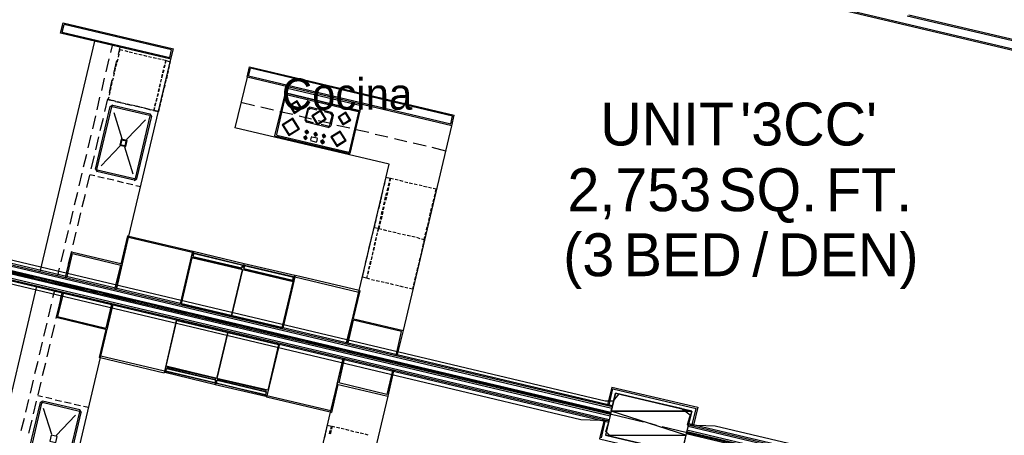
# Model space of a CAD drawing. Header units: feet. Extents: x -79 to 198, y -22 to 181.
# Tile 196 of 256: x 79 to 116, y 79 to 95. Entities that reach past the tile are written whole.
import ezdxf
from ezdxf.enums import TextEntityAlignment as Align

# ---------------------------------------------------------------- set-up
doc = ezdxf.new("R2010")
doc.units = ezdxf.units.FT
for name, color, linetype in [('A-AREA-UNIDAD', 30, 'CONTINUOUS'), ('A-LINEA', 7, 'CONTINUOUS'), ('A-MURO-CONCRETO', 8, 'CONTINUOUS'), ('A-NOMBRE-ESPACIO', 2, 'CONTINUOUS'), ('A-TEXTO-PDF', 3, 'CONTINUOUS')]:
    doc.layers.add(name, color=color, linetype=linetype)

msp = doc.modelspace()

# ---------------------------------------------------------------- linework, layer by layer
at = {"layer": 'A-AREA-UNIDAD'}
for points in [[(66.752, 88.3733), (101.088, 80.2133), (101.408, 80.2133), (101.632, 80.48), (104, 79.9289), (104.352, 79.68), (104.24, 79.2889), (105.312, 79.2533), (117.472, 76.3733)], [(101.312, 78.8444), (101.12, 79.04), (101.248, 79.4489), (100.16, 79.4844), (66.048, 87.6089)]]:
    msp.add_lwpolyline(points, dxfattribs=at)
at = {"layer": 'A-LINEA'}
for p, q in [((118.1067, 93.3644), (96.96, 98.3778)), ((118.1467, 93.3111), (97, 98.3111)), ((117.64, 93.7911), (112.6667, 94.9644)), ((117.6, 93.8578), (112.7333, 95.0044)), ((80.28, 94.3511), (80.36, 94.6444)), ((80.28, 94.3511), (84.4133, 93.3778)), ((84.48, 93.6711), (80.36, 94.6444)), ((79.44, 85.1644), (81.5333, 94.0044)), ((84.4533, 93.3111), (80.2267, 94.3111)), ((82.1467, 93.5644), (82.2133, 93.8444)), ((82.44, 93.4978), (82.5067, 93.7778)), ((82.68, 93.6444), (82.8, 93.6044)), ((82.8533, 93.5911), (82.9733, 93.5644)), ((84.4133, 93.3778), (84.48, 93.6711)), ((84.4533, 93.3111), (84.5467, 93.7111)), ((81.9733, 92.8311), (82.08, 93.3244)), ((82.2667, 92.7644), (82.3733, 93.2578)), ((82.3867, 93.2044), (82.4267, 93.3244)), ((82.44, 93.3911), (82.4667, 93.5111)), ((82.84, 86.5244), (84.4533, 93.3111)), ((83.04, 93.5511), (83.16, 93.5244)), ((83.2267, 93.5111), (83.3467, 93.4844)), ((83.4, 93.4711), (83.5333, 93.4311)), ((83.5867, 93.4178), (83.7067, 93.3911)), ((83.7733, 93.3778), (83.8933, 93.3511)), ((83.9467, 93.3378), (84.08, 93.3111)), ((82.3067, 92.8444), (82.3333, 92.9644)), ((82.3467, 93.0311), (82.3733, 93.1511)), ((84.16, 92.9111), (84.1333, 92.7911)), ((84.16, 92.7911), (84.1867, 92.9111)), ((84.2133, 93.0978), (84.1733, 92.9778)), ((84.2, 92.9778), (84.2267, 93.0978)), ((84.3467, 92.8711), (84.32, 92.7511)), ((84.3867, 93.0578), (84.36, 92.9378)), ((87.3733, 92.6311), (87.4667, 93.0178)), ((87.4267, 92.6711), (87.5067, 92.9644)), ((87.4667, 93.0178), (95.3067, 91.1644)), ((95.24, 91.1244), (87.5067, 92.9644)), ((81.8, 92.1111), (81.9067, 92.5911)), ((82.0933, 92.0311), (82.2, 92.5244)), ((82.2133, 92.4844), (82.2533, 92.6044)), ((82.2667, 92.6578), (82.2933, 92.7778)), ((84.08, 92.5511), (84.0533, 92.4311)), ((84.0667, 92.4311), (84.0933, 92.5511)), ((84.12, 92.7378), (84.0933, 92.6178)), ((84.1067, 92.6044), (84.1467, 92.7244)), ((84.2533, 92.5111), (84.2267, 92.3911)), ((84.3067, 92.6978), (84.28, 92.5644)), ((87.3733, 92.6311), (86.9067, 90.6844)), ((95.2133, 90.7644), (87.3733, 92.6311)), ((87.4267, 92.6711), (95.1733, 90.8311)), ((82.1333, 92.1111), (82.16, 92.2311)), ((82.1733, 92.2978), (82.2, 92.4178)), ((83.9867, 92.1911), (83.96, 92.0711)), ((83.9867, 92.0578), (84.0133, 92.1778)), ((84.04, 92.3644), (84, 92.2444)), ((84.0267, 92.2444), (84.0533, 92.3644)), ((84.1733, 92.1511), (84.1467, 92.0178)), ((84.2133, 92.3244), (84.1867, 92.2044)), ((81.6267, 91.3778), (81.7333, 91.8578)), ((81.92, 91.3111), (82.04, 91.7911)), ((82.0267, 91.7644), (82.2133, 91.7244)), ((82.0533, 91.7644), (82.08, 91.8711)), ((82.16, 91.7378), (82.0533, 91.7644)), ((82.0933, 91.9378), (82.12, 92.0578)), ((82.3467, 91.6978), (82.2267, 91.7244)), ((82.3333, 91.6978), (82.5733, 91.6444)), ((82.52, 91.6578), (82.4, 91.6844)), ((83.9067, 91.8178), (83.88, 91.6978)), ((83.8933, 91.6978), (83.92, 91.8178)), ((83.9467, 92.0044), (83.92, 91.8844)), ((83.9333, 91.8844), (83.9733, 92.0044)), ((84.0933, 91.7778), (84.0533, 91.6578)), ((84.1333, 91.9644), (84.1067, 91.8444)), ((88.8267, 92.0178), (88.4267, 90.3778)), ((88.84, 91.9511), (88.4933, 90.4311)), ((88.8267, 92.0178), (91.6933, 91.3378)), ((88.8779, 91.9639), (88.8539, 91.949)), ((88.8667, 91.9644), (91.6267, 91.3111)), ((81.56, 89.0978), (82.12, 91.4978)), ((81.6133, 89.0844), (82.1867, 91.4844)), ((82.2266, 91.5488), (82.1223, 91.4844)), ((82.2113, 91.4839), (82.1872, 91.469)), ((82.2, 91.4978), (83.6267, 91.1644)), ((82.2267, 91.5511), (83.64, 91.2178)), ((82.7067, 91.6044), (82.5867, 91.6311)), ((82.6933, 91.6044), (82.9467, 91.5511)), ((82.8933, 91.5644), (82.7733, 91.5911)), ((83.08, 91.5244), (82.9467, 91.5511)), ((83.0667, 91.5244), (83.3067, 91.4711)), ((83.2533, 91.4844), (83.1333, 91.5111)), ((83.44, 91.4311), (83.32, 91.4578)), ((83.4267, 91.4444), (83.6667, 91.3778)), ((83.6267, 91.3911), (83.4933, 91.4178)), ((83.7867, 91.3511), (83.9733, 91.3111)), ((83.8133, 91.3511), (83.84, 91.4578)), ((83.8667, 91.6444), (83.8267, 91.5244)), ((83.8533, 91.5111), (83.88, 91.6311)), ((84.04, 91.5911), (84.0133, 91.4711)), ((87.6533, 91.5244), (87.1333, 91.6578)), ((88.3867, 91.3644), (87.8933, 91.4711)), ((89.68, 91.4044), (89.5867, 91.0044)), ((89.7067, 91.3778), (89.6267, 91.0178)), ((89.7866, 91.4688), (89.6823, 91.4044)), ((89.7938, 91.4162), (89.7216, 91.3716)), ((90.6, 91.2711), (89.7733, 91.4711)), ((90.04, 91.3644), (89.7867, 91.4178)), ((91.6933, 91.3378), (91.3067, 89.6978)), ((91.6528, 91.2865), (91.6379, 91.3106)), ((81.4533, 90.6444), (81.5733, 91.1378)), ((81.7467, 90.5778), (81.8667, 91.0578)), ((82.2667, 91.2711), (82.5733, 90.2711)), ((83.48, 90.9911), (82.7467, 90.2311)), ((83.64, 91.1378), (83.08, 88.7378)), ((83.7067, 91.1244), (83.1333, 88.7244)), ((83.6528, 91.1265), (83.6379, 91.1506)), ((83.7177, 91.1112), (83.6533, 91.2154)), ((89.12, 91.1911), (88.6267, 91.2978)), ((89.84, 91.0178), (89.36, 91.1244)), ((89.589, 90.9911), (89.6534, 90.8868)), ((89.6283, 90.9983), (89.6729, 90.9261)), ((89.92, 90.8711), (89.6667, 90.9378)), ((90.5733, 90.8444), (90.0933, 90.9511)), ((90.5733, 91.2311), (90.3333, 91.2978)), ((90.6267, 91.1644), (90.5333, 90.7911)), ((90.6667, 91.1644), (90.5733, 90.7644)), ((90.6251, 91.1573), (90.5805, 91.2295)), ((90.6777, 91.1645), (90.6133, 91.2688)), ((91.64, 91.2844), (91.28, 89.7644)), ((95.1733, 90.8311), (95.24, 91.1244)), ((95.2133, 90.7644), (95.3067, 91.1644)), ((92.8133, 89.2844), (86.9067, 90.6844)), ((90.4667, 90.6978), (89.64, 90.8978)), ((90.4667, 90.7511), (90.2133, 90.8044)), ((90.4729, 90.7394), (90.5451, 90.784)), ((90.48, 90.7001), (90.5843, 90.7645)), ((91.3067, 90.6711), (90.8133, 90.7778)), ((92.04, 90.4978), (91.5467, 90.6044)), ((93.36, 82.9111), (95.2133, 90.7644)), ((81.28, 89.9111), (81.4, 90.4044)), ((81.5733, 89.8444), (81.6933, 90.3378)), ((88.4267, 90.3778), (91.3067, 89.6978)), ((88.4939, 90.429), (88.5087, 90.405)), ((88.5067, 90.4044), (91.2667, 89.7511)), ((89.6, 90.3378), (89.5867, 90.2578)), ((89.6533, 90.5511), (89.64, 90.4844)), ((89.8267, 90.3244), (89.8, 90.2178)), ((89.8005, 90.2024), (89.8154, 90.1783)), ((89.8133, 90.1911), (90.0133, 90.1378)), ((89.8513, 90.3372), (89.8272, 90.3224)), ((89.8533, 90.3378), (90.0533, 90.2978)), ((89.9867, 90.4711), (89.96, 90.4044)), ((90, 90.4711), (89.9867, 90.3911)), ((89.9867, 90.4711), (89.9867, 90.4711)), ((90.04, 90.1511), (90.0667, 90.2711)), ((90.0661, 90.2598), (90.0513, 90.2839)), ((90.2533, 90.1778), (90.2267, 90.1111)), ((90.2533, 90.1778), (90.2533, 90.1778)), ((90.2667, 90.1778), (90.2533, 90.0978)), ((90.3067, 90.3911), (90.28, 90.3244)), ((90.32, 90.3911), (90.3067, 90.3244)), ((90.3067, 90.3911), (90.3067, 90.3911)), ((92.76, 90.3244), (92.28, 90.4311)), ((93.4933, 90.1511), (93.0133, 90.2578)), ((82.5067, 89.9911), (81.7733, 89.2311)), ((82.6667, 89.9511), (82.9867, 88.9244)), ((90.0154, 90.1383), (90.0395, 90.1532)), ((94.2267, 89.9778), (93.7333, 90.0978)), ((94.9867, 89.7911), (94.4667, 89.9244)), ((81.1067, 89.1911), (81.2267, 89.6711)), ((81.4, 89.1111), (81.52, 89.6044)), ((91.2687, 89.7516), (91.2928, 89.7665)), ((81.5623, 89.0977), (81.6267, 88.9934)), ((83.0533, 88.7244), (81.6267, 89.0578)), ((81.6272, 89.0824), (81.6421, 89.0583)), ((91.6667, 84.4444), (92.8133, 89.2844)), ((80.9333, 88.4578), (81.0533, 88.9378)), ((81.2267, 88.3911), (81.3467, 88.8711)), ((81.3467, 88.8978), (81.5333, 88.8578)), ((83.04, 88.6711), (81.6133, 89.0044)), ((81.6533, 88.8178), (81.8933, 88.7644)), ((82.0133, 88.7378), (82.2667, 88.6844)), ((83.04, 88.6601), (83.1443, 88.7245)), ((83.0554, 88.725), (83.0795, 88.7398)), ((93.16, 88.6711), (93.04, 88.6978)), ((101.3467, 79.9244), (65.8267, 88.3244)), ((101.36, 79.9778), (65.84, 88.3778)), ((101.3733, 80.0178), (65.8533, 88.4311)), ((82.3867, 88.6444), (82.6267, 88.5911)), ((82.7467, 88.5644), (82.9867, 88.5111)), ((83.1067, 88.4711), (83.2933, 88.4311)), ((92.6, 88.4311), (92.5733, 88.3111)), ((92.6533, 88.6178), (92.6267, 88.4844)), ((92.7333, 88.2711), (92.7733, 88.3911)), ((92.7867, 88.3911), (92.76, 88.2711)), ((92.7867, 88.4578), (92.8133, 88.5778)), ((92.8267, 88.5644), (92.8, 88.4444)), ((93.3467, 88.6178), (93.2267, 88.6578)), ((93.5333, 88.5778), (93.4133, 88.6044)), ((93.7067, 88.5378), (93.5867, 88.5644)), ((93.8933, 88.4978), (93.7733, 88.5244)), ((94.08, 88.4578), (93.96, 88.4844)), ((94.2667, 88.4044), (94.1333, 88.4311)), ((94.44, 88.3644), (94.32, 88.3911)), ((101.28, 79.6311), (65.76, 88.0444)), ((101.2933, 79.6844), (65.7733, 88.0844)), ((101.3067, 79.7644), (65.7867, 88.1778)), ((101.3067, 79.7244), (65.7867, 88.1244)), ((80.76, 87.7244), (80.88, 88.2178)), ((81.0533, 87.6578), (81.1733, 88.1378)), ((92.52, 88.0711), (92.4933, 87.9378)), ((92.56, 88.2444), (92.5333, 88.1244)), ((92.6533, 87.9111), (92.68, 88.0311)), ((92.7067, 88.0178), (92.68, 87.8978)), ((92.6933, 88.0844), (92.72, 88.2044)), ((92.7467, 88.2044), (92.72, 88.0844)), ((94.5067, 87.8578), (94.5333, 87.9778)), ((94.5467, 88.0311), (94.5733, 88.1511)), ((101.2267, 79.3778), (65.7067, 87.7911)), ((101.24, 79.4844), (65.72, 87.8844)), ((101.24, 79.4311), (65.72, 87.8311)), ((92.44, 87.6978), (92.4, 87.5778)), ((92.48, 87.8844), (92.4533, 87.7644)), ((92.5733, 87.5378), (92.6, 87.6578)), ((92.6133, 87.6578), (92.5867, 87.5378)), ((92.6133, 87.7244), (92.64, 87.8444)), ((92.6533, 87.8444), (92.6267, 87.7244)), ((94.4133, 87.4844), (94.44, 87.6044)), ((94.4667, 87.6711), (94.4933, 87.7911)), ((80.5867, 86.9911), (80.7067, 87.4844)), ((80.88, 86.9244), (81, 87.4178)), ((92.3467, 87.3378), (92.32, 87.2178)), ((92.3867, 87.5244), (92.36, 87.3911)), ((92.48, 87.1778), (92.5067, 87.2978)), ((92.5333, 87.2978), (92.5067, 87.1644)), ((92.52, 87.3644), (92.5467, 87.4844)), ((92.5733, 87.4711), (92.5467, 87.3511)), ((94.3333, 87.1244), (94.36, 87.2444)), ((94.3733, 87.3111), (94.4, 87.4311)), ((92.3067, 87.1511), (92.28, 87.0311)), ((92.4, 86.8311), (92.3733, 86.7244)), ((92.4, 86.8311), (92.4267, 86.9378)), ((92.44, 86.9911), (92.4667, 87.1111)), ((92.48, 87.1111), (92.4533, 86.9911)), ((94.24, 86.7644), (94.2667, 86.8844)), ((94.2933, 86.9378), (94.32, 87.0578)), ((80.4133, 86.2711), (80.5333, 86.7511)), ((80.7067, 86.1911), (80.8267, 86.6844)), ((82.5467, 85.4578), (82.8, 86.5378)), ((82.84, 86.5244), (82.8, 86.5378)), ((85.2667, 85.8978), (82.8267, 86.4711)), ((92.12, 86.3911), (92.1467, 86.5111)), ((92.1733, 86.5778), (92.2, 86.6978)), ((92.32, 86.4711), (92.28, 86.3511)), ((92.3067, 86.3511), (92.3333, 86.4711)), ((92.36, 86.6578), (92.3333, 86.5378)), ((92.3467, 86.5378), (92.3733, 86.6578)), ((92.5867, 86.7778), (92.7067, 86.7511)), ((92.5867, 86.7778), (92.7067, 86.7511)), ((92.7733, 86.7378), (92.8933, 86.7111)), ((92.7733, 86.7378), (92.8933, 86.7111)), ((92.96, 86.6978), (93.08, 86.6711)), ((92.96, 86.6978), (93.08, 86.6711)), ((93.1333, 86.6444), (93.2533, 86.6178)), ((93.1333, 86.6444), (93.2533, 86.6178)), ((93.32, 86.6044), (93.44, 86.5778)), ((93.32, 86.6044), (93.44, 86.5778)), ((93.5067, 86.5644), (93.6267, 86.5378)), ((93.5067, 86.5644), (93.6267, 86.5378)), ((93.68, 86.5244), (93.8133, 86.4978)), ((93.68, 86.5244), (93.8133, 86.4978)), ((93.8667, 86.4844), (93.9867, 86.4444)), ((93.8667, 86.4844), (93.9867, 86.4444)), ((94.0533, 86.4311), (94.16, 86.4044)), ((94.0533, 86.4311), (94.16, 86.4044)), ((94.16, 86.4044), (94.1333, 86.2978)), ((94.16, 86.4044), (94.1867, 86.5111)), ((94.2, 86.5778), (94.2267, 86.6978)), ((92.04, 86.0311), (92.0667, 86.1511)), ((92.08, 86.2044), (92.1067, 86.3378)), ((92.2267, 86.1111), (92.2, 85.9911)), ((92.2267, 85.9778), (92.2533, 86.1111)), ((92.2667, 86.2978), (92.24, 86.1778)), ((92.2667, 86.1644), (92.2933, 86.2844)), ((94.08, 86.0578), (94.0533, 85.9378)), ((94.12, 86.2444), (94.0933, 86.1244)), ((80.24, 85.5378), (80.36, 86.0178)), ((80.4133, 84.9378), (80.64, 85.9111)), ((80.4667, 84.9244), (80.68, 85.8578)), ((80.5333, 85.4711), (80.6533, 85.9511)), ((82.5867, 85.4578), (80.64, 85.9111)), ((80.68, 85.8578), (82.5333, 85.4178)), ((84.8133, 83.9378), (85.2933, 85.9511)), ((85.3067, 85.7378), (87.16, 85.2978)), ((85.3067, 85.7378), (87.16, 85.2978)), ((87.1467, 85.2711), (85.3067, 85.6978)), ((87.1467, 85.2711), (85.3067, 85.6978)), ((91.9467, 85.6578), (91.9867, 85.7778)), ((92, 85.8444), (92.0267, 85.9644)), ((92.1467, 85.7511), (92.12, 85.6178)), ((92.1333, 85.6178), (92.16, 85.7378)), ((92.1867, 85.9244), (92.16, 85.8044)), ((92.1733, 85.8044), (92.2, 85.9244)), ((93.9867, 85.6978), (93.96, 85.5778)), ((94.04, 85.8711), (94.0133, 85.7511)), ((80.12, 85.0044), (80.1867, 85.2978)), ((82.3067, 84.4978), (82.5333, 85.4178)), ((82.36, 84.4844), (82.5867, 85.4578)), ((87.2533, 85.2711), (89.1067, 84.8311)), ((87.2533, 85.2711), (89.1067, 84.8311)), ((91.8667, 85.2978), (91.8933, 85.4178)), ((91.9067, 85.4844), (91.9333, 85.6044)), ((92.0533, 85.3778), (92.0267, 85.2578)), ((92.0533, 85.2578), (92.08, 85.3778)), ((92.0933, 85.5644), (92.0667, 85.4444)), ((92.0933, 85.4311), (92.12, 85.5644)), ((93.9067, 85.3244), (93.88, 85.2044)), ((93.9467, 85.5111), (93.92, 85.3911)), ((77.9867, 85.2178), (79.2, 84.9244)), ((80.4133, 84.9378), (80.48, 85.2178)), ((89.0933, 84.8044), (87.2533, 85.2444)), ((89.0933, 84.8044), (87.2533, 85.2444)), ((88.7467, 83.0044), (89.2267, 85.0178)), ((89.2, 84.9644), (91.6533, 84.3778)), ((91.8267, 85.1111), (91.8533, 85.2311)), ((92.0133, 85.2044), (91.9867, 85.0711)), ((92, 85.0711), (92.04, 85.1911)), ((93.8267, 84.9644), (93.7867, 84.8444)), ((93.8667, 85.1511), (93.84, 85.0311)), ((79.3067, 84.6044), (77.2133, 75.7644)), ((79.44, 84.8711), (79.68, 84.8178)), ((79.9333, 84.7511), (81.1467, 84.4711)), ((92.2533, 84.8311), (92.1333, 84.8578)), ((92.44, 84.7911), (92.32, 84.8178)), ((92.6267, 84.7511), (92.5067, 84.7778)), ((92.8, 84.7111), (92.68, 84.7378)), ((92.9867, 84.6578), (92.8667, 84.6978)), ((93.1733, 84.6178), (93.0533, 84.6444)), ((93.36, 84.5778), (93.2267, 84.6044)), ((93.5333, 84.5378), (93.4133, 84.5644)), ((93.7733, 84.7778), (93.7467, 84.6578)), ((79.9867, 84.4444), (79.92, 84.1644)), ((80.28, 84.3778), (80.0533, 83.4044)), ((80.3333, 84.3644), (80.1067, 83.4444)), ((80.28, 84.3778), (80.2133, 84.0978)), ((81.3867, 84.4178), (81.6267, 84.3511)), ((81.88, 84.2978), (83.0933, 84.0044)), ((91.4533, 83.3644), (91.7067, 84.4311)), ((91.6667, 84.4444), (91.7067, 84.4311)), ((79.8667, 83.9244), (79.7467, 83.4311)), ((80.16, 83.8444), (80.04, 83.3644)), ((82.1733, 83.9244), (81.96, 83.0044)), ((82.2267, 83.9111), (82, 82.9378)), ((83.3333, 83.9511), (83.5733, 83.8978)), ((83.8267, 83.8311), (85.04, 83.5511)), ((82, 82.9378), (80.0533, 83.4044)), ((80.1067, 83.4444), (81.96, 83.0044)), ((85.28, 83.4844), (85.52, 83.4311)), ((79.6933, 83.1911), (79.5733, 82.6978)), ((79.9867, 83.1244), (79.8667, 82.6311)), ((84.6533, 83.2978), (84.1867, 81.2844)), ((85.7733, 83.3778), (86.9867, 83.0844)), ((87.2267, 83.0311), (87.4667, 82.9778)), ((91.1733, 82.3911), (91.4133, 83.3644)), ((91.2267, 82.3778), (91.4533, 83.3111)), ((91.4133, 83.3644), (93.36, 82.9111)), ((93.2933, 82.8711), (91.4533, 83.3111)), ((81.96, 82.9511), (81.7067, 81.8711)), ((87.72, 82.9111), (88.9333, 82.6311)), ((93.08, 81.9511), (93.2933, 82.8711)), ((93.12, 81.9378), (93.36, 82.9111)), ((79.52, 82.4578), (79.4, 81.9778)), ((79.8133, 82.3911), (79.6933, 81.8978)), ((88.6, 82.3644), (88.12, 80.3511)), ((89.1733, 82.5644), (89.4133, 82.5111)), ((89.6667, 82.4578), (90.88, 82.1644)), ((84.2, 81.3511), (81.76, 81.9244)), ((91.12, 82.1111), (91.36, 82.0578)), ((91.6133, 81.9911), (92.8267, 81.7111)), ((79.3467, 81.7244), (79.2267, 81.2444)), ((79.64, 81.6578), (79.52, 81.1778)), ((81.7467, 81.8711), (80.1333, 75.0844)), ((81.7467, 81.8711), (81.7067, 81.8711)), ((86.16, 81.0711), (84.32, 81.4978)), ((86.16, 81.0711), (84.32, 81.4978)), ((91.04, 81.8311), (90.8133, 80.8578)), ((91.0933, 81.8178), (90.88, 80.8978)), ((93.0667, 81.6444), (93.3067, 81.5911)), ((93.56, 81.5378), (94.7733, 81.2444)), ((84.3067, 81.4711), (86.1467, 81.0311)), ((84.3067, 81.4711), (86.1467, 81.0311)), ((92.9467, 81.3778), (92.72, 80.4578)), ((92.9867, 81.3644), (92.76, 80.3911)), ((95.0133, 81.1911), (95.2533, 81.1378)), ((79.1733, 81.0044), (79.0533, 80.5111)), ((79.4667, 80.9244), (79.3467, 80.4444)), ((86.24, 81.0178), (88.0933, 80.5778)), ((86.24, 81.0178), (88.0933, 80.5778)), ((88.0933, 80.6044), (86.2533, 81.0444)), ((88.0933, 80.6044), (86.2533, 81.0444)), ((90.8533, 80.8444), (90.6, 79.7644)), ((90.8133, 80.8578), (92.76, 80.3911)), ((92.72, 80.4578), (90.88, 80.8978)), ((95.4933, 81.0711), (96.72, 80.7911)), ((79.3467, 80.4178), (79.5333, 80.3778)), ((88.1333, 80.4178), (90.5733, 79.8444)), ((92.76, 80.3911), (90.9067, 72.5378)), ((96.96, 80.7244), (97.2, 80.6711)), ((97.44, 80.6178), (98.6667, 80.3244)), ((101.3467, 80.7378), (101.1867, 80.0711)), ((101.24, 80.0578), (101.3867, 80.6711)), ((101.3467, 80.7378), (104.64, 79.9644)), ((101.3867, 80.6711), (104.5733, 79.9244)), ((79.44, 80.1511), (78.8667, 77.7511)), ((79, 80.2711), (78.88, 79.7778)), ((79.4933, 80.1244), (78.9333, 77.7378)), ((79.2933, 80.2044), (79.1733, 79.7111)), ((79.5466, 80.2021), (79.4423, 80.1377)), ((79.5313, 80.1372), (79.5072, 80.1224)), ((80.9467, 79.8044), (79.52, 80.1511)), ((80.96, 79.8711), (79.5333, 80.2044)), ((79.6533, 80.3511), (79.8933, 80.2978)), ((80.0133, 80.2578), (80.2533, 80.2044)), ((80.3733, 80.1778), (80.6267, 80.1244)), ((80.7467, 80.0844), (80.9867, 80.0311)), ((81.1067, 80.0044), (81.2933, 79.9644)), ((98.9067, 80.2711), (99.1467, 80.2044)), ((99.3867, 80.1511), (100.6133, 79.8711)), ((79.8933, 78.9244), (79.5733, 79.9244)), ((80.0533, 78.8844), (80.8, 79.6578)), ((80.3867, 77.3911), (80.96, 79.7911)), ((80.4533, 77.3778), (81.0133, 79.7644)), ((80.9595, 79.7798), (80.9446, 79.8039)), ((81.0243, 79.7645), (80.96, 79.8688)), ((90.56, 79.7778), (89.4133, 74.9378)), ((90.56, 79.7778), (90.6, 79.7644)), ((100.8533, 79.8044), (101.0933, 79.7511)), ((101.3333, 79.6978), (102.56, 79.4044)), ((104.4267, 79.2978), (104.5733, 79.9244)), ((104.64, 79.9644), (104.48, 79.2844)), ((78.8267, 79.5378), (78.7067, 79.0578)), ((79.12, 79.4711), (79, 78.9778)), ((100.9467, 78.7911), (101.0933, 79.4178)), ((102.8, 79.3511), (103.04, 79.2844)), ((117.4533, 76.1644), (104.28, 79.2844)), ((117.4667, 76.2178), (104.2933, 79.3378)), ((90.36, 78.9244), (90.3333, 78.8044)), ((90.4, 79.1111), (90.3733, 78.9911)), ((90.5333, 78.9511), (90.56, 79.0711)), ((90.5867, 79.0711), (90.56, 78.9378)), ((90.92, 79.1644), (90.8, 79.1911)), ((91.0933, 79.1244), (90.9733, 79.1511)), ((91.28, 79.0711), (91.16, 79.1111)), ((91.4667, 79.0311), (91.3467, 79.0578)), ((91.6533, 78.9911), (91.52, 79.0178)), ((91.8267, 78.9511), (91.7067, 78.9778)), ((92.0133, 78.8978), (91.8933, 78.9378)), ((103.28, 79.2311), (104.5067, 78.9378)), ((117.3733, 75.8311), (104.2, 78.9511)), ((117.3867, 75.8844), (104.2133, 78.9911)), ((117.4, 75.9644), (104.2267, 79.0844)), ((117.3867, 75.9111), (104.2267, 79.0311)), ((117.44, 76.1111), (104.2667, 79.2311))]:
    msp.add_line(p, q, dxfattribs=at)
for points in [[(80.2267, 94.3111), (80.32, 94.7111), (84.5467, 93.7111)], [(82.48, 93.5778), (82.5067, 93.6844), (82.6133, 93.6578)], [(84.1333, 93.2978), (84.24, 93.2711), (84.2267, 93.1644)], [(84.24, 93.1511), (84.2667, 93.2578), (84.4267, 93.2178), (84.4, 93.1244)], [(88.8667, 92.2178), (91.7467, 91.5378), (91.6933, 91.3378), (88.8267, 92.0178), (88.8667, 92.2178)], [(88.9933, 91.5346), (89.1765, 91.2377), (89.4734, 91.421), (89.2901, 91.7178), (88.9933, 91.5346)], [(83.8133, 91.4578), (83.8, 91.3511), (83.68, 91.3778)], [(84, 91.4178), (83.9733, 91.3111), (83.8133, 91.3511)], [(89.0322, 91.5254), (89.1858, 91.2767), (89.4344, 91.4302), (89.2809, 91.6789), (89.0322, 91.5254)], [(89.8477, 91.1438), (90.0607, 90.7988), (90.4056, 91.0118), (90.1927, 91.3567), (89.8477, 91.1438)], [(89.8866, 91.1346), (90.0699, 90.8377), (90.3667, 91.021), (90.1835, 91.3178), (89.8866, 91.1346)], [(88.7158, 90.7961), (88.9684, 90.3869), (89.3775, 90.6395), (89.1249, 91.0486), (88.7158, 90.7961)], [(88.7547, 90.7868), (88.9776, 90.4258), (89.3386, 90.6487), (89.1157, 91.0097), (88.7547, 90.7868)], [(90.86, 91.0946), (91.0432, 90.7977), (91.34, 90.981), (91.1568, 91.2778), (90.86, 91.0946)], [(90.8989, 91.0854), (91.0524, 90.8367), (91.3011, 90.9902), (91.1476, 91.2389), (90.8989, 91.0854)], [(89.5886, 90.5347), (89.6431, 90.4464), (89.7314, 90.5009), (89.6769, 90.5891), (89.5886, 90.5347)], [(89.6146, 90.5285), (89.6493, 90.4724), (89.7054, 90.507), (89.6707, 90.5632), (89.6146, 90.5285)], [(90.5814, 90.3335), (90.8043, 89.9725), (91.1653, 90.1954), (90.9424, 90.5564), (90.5814, 90.3335)], [(82.7209, 89.9626), (82.7751, 90.192), (82.5458, 90.2463), (82.4915, 90.0169), (82.7209, 89.9626)], [(82.6999, 89.9967), (82.7411, 90.171), (82.5668, 90.2122), (82.5256, 90.0379), (82.6999, 89.9967)], [(89.5353, 90.3213), (89.5898, 90.2331), (89.678, 90.2876), (89.6235, 90.3758), (89.5353, 90.3213)], [(89.5613, 90.3152), (89.5959, 90.259), (89.6521, 90.2937), (89.6174, 90.3499), (89.5613, 90.3152)], [(89.6133, 90.3244), (89.6133, 90.3244), (89.6, 90.2578)], [(89.6533, 90.4711), (89.6667, 90.5511), (89.6667, 90.5511)], [(89.922, 90.4547), (89.9765, 90.3664), (90.0647, 90.4209), (90.0102, 90.5091), (89.922, 90.4547)], [(89.9479, 90.4485), (89.9826, 90.3924), (90.0387, 90.427), (90.0041, 90.4832), (89.9479, 90.4485)], [(90.1886, 90.1613), (90.2431, 90.0731), (90.3314, 90.1276), (90.2769, 90.2158), (90.1886, 90.1613)], [(90.2146, 90.1552), (90.2493, 90.099), (90.3054, 90.1337), (90.2707, 90.1899), (90.2146, 90.1552)], [(90.242, 90.388), (90.2965, 90.2997), (90.3847, 90.3542), (90.3302, 90.4425), (90.242, 90.388)], [(90.2679, 90.3819), (90.3026, 90.3257), (90.3587, 90.3604), (90.3241, 90.4165), (90.2679, 90.3819)], [(90.6203, 90.3243), (90.8135, 90.0114), (91.1263, 90.2046), (90.9332, 90.5175), (90.6203, 90.3243)], [(92.8267, 88.6311), (92.8533, 88.7378), (92.6933, 88.7778), (92.6667, 88.6711)], [(92.9867, 88.7111), (92.8667, 88.7378), (92.84, 88.6311)], [(94.5867, 88.2178), (94.6133, 88.3244), (94.5067, 88.3511)], [(92.2133, 86.7511), (92.24, 86.8578), (92.4, 86.8311)], [(92.2667, 86.9644), (92.24, 86.8578), (92.4, 86.8311)], [(92.3867, 86.7111), (92.4133, 86.8178), (92.5333, 86.7911)], [(92.44, 86.9244), (92.4133, 86.8178), (92.5333, 86.7911)], [(82.3733, 84.5244), (82.84, 86.5244), (85.2933, 85.9511)], [(87.2, 85.2311), (85.2533, 85.6978), (84.84, 83.9378), (86.7733, 83.4711), (87.2, 85.2311)], [(85.3067, 85.9378), (85.2933, 85.8711), (87.24, 85.4178), (87.2533, 85.4711), (85.3067, 85.9378)], [(85.3067, 85.9378), (85.2933, 85.8711), (87.24, 85.4178), (87.2533, 85.4711), (85.3067, 85.9378)], [(85.3333, 85.8711), (85.2933, 85.7511), (87.1733, 85.3111), (87.2, 85.4178), (85.3333, 85.8711)], [(87.2133, 85.4178), (87.2, 85.3378), (87.1867, 85.3244), (87.1733, 85.3111), (87.16, 85.2978), (87.16, 85.2844), (87.1467, 85.2711), (87.16, 85.2444), (85.2933, 85.6844), (85.2933, 85.6978), (85.3067, 85.6978), (85.2933, 85.7244), (85.3067, 85.7378), (85.2933, 85.7511), (85.3067, 85.7644), (85.2933, 85.7911), (85.3067, 85.8711), (87.2133, 85.4178)], [(85.3333, 85.8711), (85.2933, 85.7511), (87.1733, 85.3111), (87.2, 85.4178), (85.3333, 85.8711)], [(87.2133, 85.4178), (87.2, 85.3378), (87.1867, 85.3244), (87.1733, 85.3111), (87.16, 85.2978), (87.16, 85.2844), (87.1467, 85.2711), (87.16, 85.2444), (85.2933, 85.6844), (85.2933, 85.6978), (85.3067, 85.6978), (85.2933, 85.7244), (85.3067, 85.7378), (85.2933, 85.7511), (85.3067, 85.7644), (85.2933, 85.7911), (85.3067, 85.8711), (87.2133, 85.4178)], [(87.2533, 85.4711), (87.24, 85.4178), (89.1867, 84.9511), (89.2, 85.0178), (87.2533, 85.4711)], [(87.2533, 85.4711), (87.24, 85.4178), (89.1867, 84.9511), (89.2, 85.0178), (87.2533, 85.4711)], [(87.2667, 85.4044), (87.24, 85.2844), (89.12, 84.8444), (89.1467, 84.9644), (87.2667, 85.4044)], [(89.16, 84.9511), (89.1467, 84.8844), (89.12, 84.8711), (89.12, 84.8444), (89.1067, 84.8311), (89.1067, 84.8178), (89.0933, 84.8044), (89.0933, 84.7911), (87.24, 85.2311), (87.2533, 85.2444), (87.24, 85.2578), (87.2533, 85.2711), (87.24, 85.2844), (87.2533, 85.3111), (87.24, 85.3244), (87.2533, 85.4044), (89.16, 84.9511)], [(87.2667, 85.4044), (87.24, 85.2844), (89.12, 84.8444), (89.1467, 84.9644), (87.2667, 85.4044)], [(89.16, 84.9511), (89.1467, 84.8844), (89.12, 84.8711), (89.12, 84.8444), (89.1067, 84.8311), (89.1067, 84.8178), (89.0933, 84.8044), (89.0933, 84.7911), (87.24, 85.2311), (87.2533, 85.2444), (87.24, 85.2578), (87.2533, 85.2711), (87.24, 85.2844), (87.2533, 85.3111), (87.24, 85.3244), (87.2533, 85.4044), (89.16, 84.9511)], [(89.1333, 84.7778), (87.2, 85.2311), (86.7733, 83.4711), (88.72, 83.0178), (89.1333, 84.7778)], [(91.1867, 82.4311), (91.6667, 84.4444), (89.2267, 85.0178)], [(91.9733, 85.0178), (91.9467, 84.9111), (91.7867, 84.9511), (91.8133, 85.0578)], [(92.08, 84.8844), (91.96, 84.9111), (91.9867, 85.0178)], [(93.7333, 84.6044), (93.7067, 84.4978), (93.6, 84.5244)], [(82.2133, 83.8711), (81.7467, 81.8711), (84.1867, 81.2844)], [(86.2133, 81.0711), (84.2667, 81.5378), (84.68, 83.2978), (86.6267, 82.8311), (86.2133, 81.0711)], [(88.16, 80.6178), (86.2133, 81.0711), (86.6267, 82.8311), (88.5733, 82.3778), (88.16, 80.6178)], [(86.1467, 80.8978), (86.1733, 80.9778), (86.16, 81.0044), (86.16, 81.0178), (86.1467, 81.0311), (86.16, 81.0444), (86.16, 81.0711), (86.1733, 81.0711), (86.1733, 81.0844), (84.3067, 81.5244), (84.32, 81.4978), (84.2933, 81.4844), (84.3067, 81.4711), (84.28, 81.4578), (84.28, 81.4444), (84.2667, 81.4311), (84.24, 81.3511), (86.1467, 80.8978)], [(86.1467, 80.8978), (86.1733, 80.9778), (86.16, 81.0044), (86.16, 81.0178), (86.1467, 81.0311), (86.16, 81.0444), (86.16, 81.0711), (86.1733, 81.0711), (86.1733, 81.0844), (84.3067, 81.5244), (84.32, 81.4978), (84.2933, 81.4844), (84.3067, 81.4711), (84.28, 81.4578), (84.28, 81.4444), (84.2667, 81.4311), (84.24, 81.3511), (86.1467, 80.8978)], [(91.04, 81.7911), (90.56, 79.7778), (88.12, 80.3511)], [(84.2133, 81.2978), (84.2267, 81.3511), (86.1733, 80.8978), (86.16, 80.8311), (84.2133, 81.2978)], [(84.2133, 81.2978), (84.2267, 81.3511), (86.1733, 80.8978), (86.16, 80.8311), (84.2133, 81.2978)], [(84.2533, 81.3511), (84.28, 81.4578), (86.16, 81.0178), (86.1333, 80.8978), (84.2533, 81.3511)], [(84.2533, 81.3511), (84.28, 81.4578), (86.16, 81.0178), (86.1333, 80.8978), (84.2533, 81.3511)], [(86.1467, 80.8311), (86.16, 80.8978), (88.1067, 80.4311), (88.0933, 80.3778), (86.1467, 80.8311)], [(86.1467, 80.8311), (86.16, 80.8978), (88.1067, 80.4311), (88.0933, 80.3778), (86.1467, 80.8311)], [(88.0933, 80.4444), (88.1067, 80.5244), (88.1067, 80.5378), (88.1067, 80.5644), (88.0933, 80.5778), (88.1067, 80.5911), (88.0933, 80.6044), (88.1067, 80.6178), (86.2533, 81.0578), (86.2533, 81.0444), (86.24, 81.0311), (86.24, 81.0178), (86.2267, 81.0044), (86.2267, 80.9778), (86.2, 80.9778), (86.1867, 80.8978), (88.0933, 80.4444)], [(88.0933, 80.4444), (88.1067, 80.5244), (88.1067, 80.5378), (88.1067, 80.5644), (88.0933, 80.5778), (88.1067, 80.5911), (88.0933, 80.6044), (88.1067, 80.6178), (86.2533, 81.0578), (86.2533, 81.0444), (86.24, 81.0311), (86.24, 81.0178), (86.2267, 81.0044), (86.2267, 80.9778), (86.2, 80.9778), (86.1867, 80.8978), (88.0933, 80.4444)], [(86.2, 80.8844), (86.2267, 81.0044), (88.1067, 80.5644), (88.08, 80.4444), (86.2, 80.8844)], [(86.2, 80.8844), (86.2267, 81.0044), (88.1067, 80.5644), (88.08, 80.4444), (86.2, 80.8844)], [(104.0267, 78.2044), (104.4133, 79.8178), (101.4933, 80.5111), (101.1067, 78.8978), (104.0267, 78.2044)], [(90.5733, 79.1244), (90.6, 79.2311), (90.44, 79.2711), (90.4133, 79.1644)], [(101.04, 79.4311), (100.88, 78.7511), (104.16, 77.9778)], [(80.0952, 78.8453), (79.8658, 78.8996), (79.8115, 78.6702), (80.0409, 78.616), (80.0952, 78.8453)], [(90.7333, 79.2044), (90.6267, 79.2311), (90.6, 79.1244)]]:
    msp.add_lwpolyline(points, dxfattribs=at)
at = {"layer": 'A-MURO-CONCRETO'}
for points in [[(101.4933, 80.5111), (104.4133, 79.8178), (101.32, 79.8178), (101.4933, 80.5111), (101.4933, 80.5111)], [(101.32, 79.8178), (101.1067, 78.8978), (104.1867, 78.8978), (101.32, 79.8178)], [(101.32, 79.8178), (104.4133, 79.8178), (104.1867, 78.8978), (101.32, 79.8178), (101.32, 79.8178)], [(101.1067, 78.8978), (104.1867, 78.8978), (104.0267, 78.2044), (101.1067, 78.8978), (101.1067, 78.8978)]]:
    msp.add_lwpolyline(points, dxfattribs=at)

# ---------------------------------------------------------------- texts
at = {"layer": 'A-NOMBRE-ESPACIO'}
msp.add_text('Cocina', height=1.2, dxfattribs=at).set_placement((91.2, 91.3778), align=Align.CENTER)
at = {"layer": 'A-TEXTO-PDF'}
for s, p in [("'3CC'", (108.8894, 90.0052)), ('UNIT', (103.4668, 90.0052)), ('2,753', (102.4006, 87.4852)), ('SQ.', (107.3192, 87.4852)), ('FT.', (111.2069, 87.4852)), ('(3', (100.4612, 84.9918)), ('DEN)', (110.4084, 84.9918)), ('BED', (104.063, 84.9918)), ('/', (107.0361, 84.9918))]:
    msp.add_text(s, height=1.646, dxfattribs=at).set_placement(p, align=Align.CENTER)

doc.saveas('drawing.dxf')
